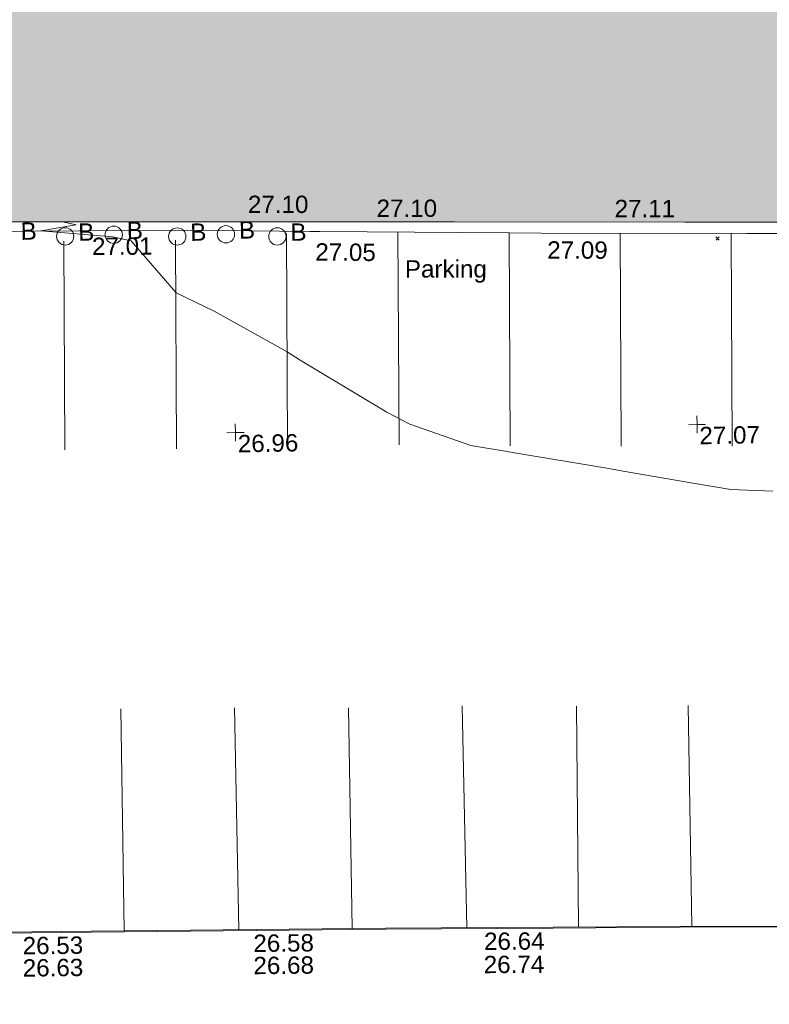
# Model space of a CAD drawing. Header units: millimetres. Extents: x -290717 to 520720, y -103372 to 287762.
# Tile 101 of 256: x -37406 to -21168, y 31642 to 52951. Entities that reach past the tile are written whole.
import ezdxf

# ---------------------------------------------------------------- set-up
doc = ezdxf.new("R2010")
doc.units = ezdxf.units.MM
doc.linetypes.add('IMPORT-UG_ELEC_STREET LIGHTING_QLB2 _2_', pattern=[2700, 1500, -300, 0, -250, 150, -300, 0, -200])
for name, color, linetype, lineweight, true_color in [('00_TOPO_FURN_BOLLARD', 7, 'Continuous', 9, 0x666666), ('00_UAV_BUILDING_OUTLINE', 5, 'Continuous', 9, 0x0000ff), ('00_UAV_FURN_BOLLARD', 7, 'Continuous', 9, 0xff9f7f), ('00_UAV_KERB_BOTTOM', 1, 'Continuous', 9, 0xff0000), ('00_UAV_KERB_TOP', 7, 'Continuous', 9, 0xa500a5), ('00_UAV_LEVEL_SPOT', 7, 'Continuous', 9, 0x666666), ('00_UAV_PARKING', 4, 'Continuous', 9, 0x00ffff), ('00_UAV_ROAD_MARKING_WHITE_CONTINUOUS', 7, 'Continuous', 9, 0x999999), ('01_DTM_CONTOUR_MNR', 7, 'Continuous', 9, 0xa5a552), ('12333-PUM-2D-U-0001-C01 - Rev2_REVIT IMPORT_dwg', 7, 'Continuous', 9, 0x767676), ('A_RHA_Line', 7, 'Continuous', 9, 0x00a600)]:
    doc.layers.add(name, color=color, linetype=linetype, lineweight=lineweight, true_color=true_color)
doc.layers.add('A_RHA_Detail', color=7, linetype='Continuous', lineweight=9)
doc.layers.add('GEN-TEXT', color=7, linetype='Continuous', lineweight=9)
doc.styles.add('Swis721 Lt BT_2', font='swissl.ttf', dxfattribs={"height": 375})

# ---------------------------------------------------------------- blocks, each defined once
blk = doc.blocks.new('12333-PUM-2D-U-0001-C01 - Rev2_REVIT IMPORT_dwg_UAV-2077255-Site Location Plan Existing')
at = {"layer": '00_UAV_LEVEL_SPOT', "color": 254, "true_color": 0xcccccc, "flags": 128}
for points in [[(0, -500), (0, 0), (-500, 0)], [(500, 0), (0, 0), (0, 500)]]:
    blk.add_lwpolyline(points, dxfattribs=at)
blk = doc.blocks.new('12333-PUM-2D-U-0001-C01 - Rev2_REVIT IMPORT_dwg_MSL_Bollard_2-2077239-Site Location Plan Existing')
at = {"layer": '00_TOPO_FURN_BOLLARD', "color": 254, "true_color": 0xcccccc}
blk.add_circle((0, 0), 62.5, dxfattribs=at)
blk = doc.blocks.new('12333-PUM-2D-U-0001-C01 - Rev2_REVIT IMPORT_dwg_MGS62954_T2_Galway_ITM_3d_Rev1-2077680-Site Location Plan Existing')
at = {"layer": '00_UAV_KERB_BOTTOM', "color": 254, "true_color": 0xcccccc, "flags": 128}
blk.add_lwpolyline([(533881692, 725589110), (533879445, 725589149), (533876693, 725589180), (533873069, 725589219), (533871694, 725589229), (533866694, 725589265), (533864754, 725589278), (533861695, 725589326), (533856888, 725589400), (533856695, 725589403), (533851696, 725589460), (533849880, 725589480), (533847752, 725589494), (533847751, 725590549), (533847745, 725595327), (533847744, 725595547), (533847722, 725600543), (533847713, 725602514), (533847715, 725604658)], dxfattribs=at)
at = {"layer": '00_UAV_KERB_TOP', "color": 254, "true_color": 0xcccccc, "flags": 128}
blk.add_lwpolyline([(533881692, 725589099), (533879445, 725589129), (533876692, 725589160), (533873069, 725589199), (533871693, 725589209), (533866693, 725589245), (533864754, 725589258), (533861694, 725589306), (533856888, 725589380), (533856695, 725589383), (533851696, 725589440), (533849880, 725589460), (533847732, 725589474), (533847731, 725590510), (533847725, 725595327), (533847724, 725595508), (533847702, 725600504), (533847693, 725602514), (533847695, 725604664)], dxfattribs=at)
at = {"layer": '00_UAV_PARKING', "color": 254, "true_color": 0xcccccc, "flags": 128}
blk.add_lwpolyline([(533861701, 725604487), (533863308, 725604466), (533866699, 725604426), (533869045, 725604398), (533871698, 725604325), (533871902, 725604319), (533876002, 725604218), (533876696, 725604204), (533881144, 725604113), (533881695, 725604104), (533885630, 725604040)], dxfattribs=at)
at = {"layer": '00_UAV_ROAD_MARKING_WHITE_CONTINUOUS', "color": 254, "true_color": 0xcccccc}
for p, q in [((533871181, 725604293), (533871123, 725599690)), ((533873597, 725604278), (533873539, 725599674)), ((533866360, 725604205), (533866303, 725599691)), ((533868777, 725604184), (533868720, 725599670)), ((533876006, 725604218), (533875947, 725599614)), ((533878410, 725604169), (533878351, 725599565)), ((533880811, 725604120), (533880752, 725599516)), ((533867402, 725589260), (533867418, 725594067)), ((533869879, 725594049), (533869886, 725589242)), ((533872339, 725589225), (533872345, 725594006)), ((533874808, 725594005), (533874822, 725589200)), ((533877242, 725589174), (533877285, 725593951)), ((533879703, 725593923), (533879702, 725589145))]:
    blk.add_line(p, q, dxfattribs=at)
at = {"layer": '01_DTM_CONTOUR_MNR', "color": 254, "true_color": 0xcccccc, "flags": 128}
blk.add_lwpolyline([(533881614, 725598529), (533880707, 725598582), (533879974, 725598715), (533878425, 725599015), (533877989, 725599097), (533875994, 725599469), (533875880, 725599488), (533875096, 725599631), (533873781, 725600116), (533873287, 725600388), (533871432, 725601544), (533871150, 725601730), (533869586, 725602633), (533868770, 725603050), (533867814, 725604192), (533867409, 725604284), (533865860, 725604440), (533866629, 725604560), (533866339, 725604628)], dxfattribs=at)
for name, p, xscale, yscale, zscale in [('12333-PUM-2D-U-0001-C01 - Rev2_REVIT IMPORT_dwg_MSL_Bollard_2-2077239-Site Location Plan Existing', (533866388, 725604310), 3, 3, 3), ('12333-PUM-2D-U-0001-C01 - Rev2_REVIT IMPORT_dwg_MSL_Bollard_2-2077239-Site Location Plan Existing', (533867441, 725604327), 3, 3, 3), ('12333-PUM-2D-U-0001-C01 - Rev2_REVIT IMPORT_dwg_MSL_Bollard_2-2077239-Site Location Plan Existing', (533868815, 725604266), 3, 3, 3), ('12333-PUM-2D-U-0001-C01 - Rev2_REVIT IMPORT_dwg_MSL_Bollard_2-2077239-Site Location Plan Existing', (533869870, 725604295), 3, 3, 3), ('12333-PUM-2D-U-0001-C01 - Rev2_REVIT IMPORT_dwg_MSL_Bollard_2-2077239-Site Location Plan Existing', (533870983, 725604229), 3, 3, 3), ('12333-PUM-2D-U-0001-C01 - Rev2_REVIT IMPORT_dwg_UAV-2077255-Site Location Plan Existing', (533870000, 725600000), 0.375, 0.375, 0.375), ('12333-PUM-2D-U-0001-C01 - Rev2_REVIT IMPORT_dwg_UAV-2077255-Site Location Plan Existing', (533880000, 725600000), 0.375, 0.375, 0.375)]:
    blk.add_blockref(name, p, dxfattribs=dict(xscale=xscale, yscale=yscale, zscale=zscale))
at = {"layer": '00_UAV_BUILDING_OUTLINE', "color": 251, "true_color": 0x666666, "char_height": 375, "width": 1495.9, "attachment_point": 1, "rotation": 358.9797, "line_spacing_factor": 1.005062, "style": 'Swis721 Lt BT_2'}
for s, insert in [('27.10', (533870361, 725605123)), ('27.10', (533873146, 725604990)), ('27.11', (533878300, 725604894))]:
    blk.add_mtext(s, dxfattribs=dict(at, insert=insert))
at = {"layer": '00_UAV_FURN_BOLLARD', "color": 251, "true_color": 0x666666, "char_height": 375, "width": 398.91, "attachment_point": 1, "line_spacing_factor": 1.005062, "style": 'Swis721 Lt BT_2'}
for insert in [(533865425, 725604627), (533866671, 725604585), (533867724, 725604602), (533869098, 725604541), (533870153, 725604570), (533871266, 725604504)]:
    blk.add_mtext('B', dxfattribs=dict(at, insert=insert))
at = {"layer": '00_UAV_KERB_BOTTOM', "color": 251, "true_color": 0x666666, "char_height": 375, "width": 1495.9, "attachment_point": 1, "line_spacing_factor": 1.005062, "style": 'Swis721 Lt BT_2'}
for s, insert, rotation in [('26.53', (533865201, 725589166), 359.5935), ('26.58', (533870198, 725589130), 359.5935), ('26.64', (533875195, 725589087), 359.371)]:
    blk.add_mtext(s, dxfattribs=dict(at, insert=insert, rotation=rotation))
at = {"layer": '00_UAV_KERB_TOP', "color": 251, "true_color": 0x666666, "char_height": 375, "width": 1495.9, "attachment_point": 1, "line_spacing_factor": 1.005062, "style": 'Swis721 Lt BT_2'}
for s, insert, rotation in [('26.63', (533865194, 725588684), 359.5935), ('26.68', (533870191, 725588649), 359.5935), ('26.74', (533875179, 725588584), 359.371)]:
    blk.add_mtext(s, dxfattribs=dict(at, insert=insert, rotation=rotation))
at = {"layer": '00_UAV_LEVEL_SPOT', "char_height": 375, "width": 1495.9, "attachment_point": 1, "line_spacing_factor": 1.005062, "style": 'Swis721 Lt BT_2'}
for s, insert in [('26.96', (533870048, 725599947)), ('27.07', (533880048, 725599947))]:
    blk.add_mtext(s, dxfattribs=dict(at, insert=insert))
at = {"layer": '00_UAV_PARKING', "color": 251, "true_color": 0x666666, "char_height": 375, "attachment_point": 1, "line_spacing_factor": 1.005062, "style": 'Swis721 Lt BT_2'}
for s, insert, width, rotation in [('27.01', (533866968, 725604273), 1495.9, 359.3209), ('27.05', (533871804, 725604068), 1495.9, 358.5536), ('27.09', (533876826, 725604023), 1495.9, 358.8302), ('Parking', (533873735, 725603666), 2037.28, 359.0458)]:
    blk.add_mtext(s, dxfattribs=dict(at, insert=insert, width=width, rotation=rotation))
blk = doc.blocks.new('12333-PUM-2D-U-0001-C01 - Rev2_REVIT IMPORT_dwg-1620468-Site Location Plan Existing')
at = {"layer": 'GEN-TEXT', "color": 253, "true_color": 0xaaaaaa}
for p, q in [((239402, -11872), (239473, -11801)), ((239473, -11872), (239402, -11801))]:
    blk.add_line(p, q, dxfattribs=at)
blk.add_blockref('12333-PUM-2D-U-0001-C01 - Rev2_REVIT IMPORT_dwg_MGS62954_T2_Galway_ITM_3d_Rev1-2077680-Site Location Plan Existing', (-533641080, -725615854))

msp = doc.modelspace()

# ---------------------------------------------------------------- hatches: boundary and pattern name
at = {"layer": 'A_RHA_Detail', "true_color": 0xc0c0c0}
h = msp.add_hatch(color=9, dxfattribs=at)
h.paths.add_polyline_path([(-80881, -68503), (-80401, -68483), (-80401, -62985), (-24475, -63009), (-24456, -50840), (-36623, -50832), (-36623, -44229), (-50959, -44214), (-50959, -42574), (-54564, -42571), (-54566, -45054), (-92409, -45027), (-92412, -49202), (-100062, -49202), (-100052, -64853), (-86121, -64853), (-86092, -62958), (-84861, -62958), (-84855, -68240), (-80871, -68240)])
h.paths.add_polyline_path([(-137239, -68462), (-132720, -68433), (-132847, -62850), (-130455, -62917), (-130498, -61356), (-117581, -61423), (-117492, -49184), (-125137, -49178), (-125134, -45033), (-163007, -45006), (-163007, -44090), (-163124, -44090), (-163123, -42384), (-166564, -42384), (-166565, -44044), (-193158, -44025), (-193195, -62864), (-137270, -62917), (-137254, -65680)])
h.paths.add_polyline_path([(120311, -32334), (120312, -31611), (133451, -31638), (133469, -19718), (121296, -19692), (121320, -8191), (112277, -8172), (112263, -14811), (78286, -14740), (78293, -8167), (76546, -8163), (69356, -8153), (69354, -9157), (68373, -9155), (68373, -13706), (69334, -13708), (69325, -16250), (66623, -16250), (66620, -17995), (65989, -17995), (65985, -19731), (57152, -19712), (57127, -31560), (70278, -31587), (70278, -32272), (78264, -32285), (78267, -31020), (112336, -31091), (112336, -32318), (119781, -32333)])
h.paths.add_polyline_path([(7504, -1791), (15482, -674), (15484, 148), (56188, 206), (56156, 14338), (18017, 14236), (17968, 34313), (21727, 34324), (21709, 40608), (18010, 40608), (17996, 45484), (9770, 45421), (3966, 45443), (3985, 14177), (1023, 14177), (-277, 14191), (-232, 5977), (-226, 194), (1220, 180), (7478, 143), (7489, -674)])
h.paths.add_polyline_path([(77756, 53), (77730, 1700), (94464, 1660), (94606, 17991), (88810, 18015), (88800, 14437), (69414, 14458), (69377, 100), (70761, 92)])
h.paths.add_polyline_path([(61252, 46454), (105775, 46473), (105768, 61853), (92285, 61853), (92309, 65784), (96107, 65768), (96060, 75209), (101085, 75072), (104988, 74765), (108404, 74364), (112009, 73787), (115645, 73050), (116891, 72762), (120209, 71893), (120865, 71704), (124136, 70670), (127436, 69481), (127820, 69395), (128274, 69332), (128732, 69307), (129190, 69320), (129645, 69372), (130095, 69461), (130535, 69588), (130963, 69751), (131376, 69950), (131771, 70182), (132163, 70461), (132496, 70742), (132821, 71065), (133117, 71414), (133384, 71787), (133617, 72179), (133817, 72591), (133983, 73018), (134112, 73458), (134204, 73907), (134258, 74362), (134273, 74820), (134251, 75277), (134190, 75731), (134091, 76179), (133955, 76617), (133783, 77041), (133576, 77450), (133336, 77840), (133064, 78209), (132762, 78554), (132432, 78872), (132077, 79161), (131698, 79420), (131300, 79646), (131094, 79746), (132146, 83110), (122788, 86283), (121604, 82800), (117096, 83871), (116842, 83526), (116121, 91222), (110238, 91274), (110194, 90435), (104988, 90486), (104973, 94310), (103746, 94310), (103840, 122852), (96365, 122932), (96350, 123952), (104556, 123902), (104607, 120249), (125503, 120134), (125662, 137657), (114480, 137699), (114382, 129150), (104644, 129188), (104578, 126217), (101184, 126159), (101265, 135959), (89967, 135989), (89928, 125824), (93631, 125841), (93581, 122932), (88697, 122905), (88679, 95739), (86378, 95739), (86378, 96178), (83280, 96201), (83274, 95736), (70170, 95733), (70166, 96272), (66675, 96257), (66655, 95756), (65785, 95756), (65888, 117471), (53473, 117488), (53434, 98570), (40649, 98570), (40610, 94406), (38854, 94410), (38849, 89464), (40612, 89518), (40665, 86258), (38372, 86306), (38370, 76901), (50938, 76944), (50923, 74599), (56485, 74589), (56485, 75195), (92465, 75233), (92646, 71767), (89811, 69363), (85313, 69361), (85313, 66907), (75210, 66903), (75210, 63816), (70819, 63816), (70819, 64253), (69457, 64253), (69456, 66902), (61303, 66899), (61305, 63970), (70500, 63970), (70500, 61853), (61246, 61849), (61252, 46455)])
h.paths.add_polyline_path([(-17153, 48569), (-17153, 60770), (-29363, 60775), (-29363, 67399), (-43507, 67405), (-43489, 69093), (-45766, 69109), (-45794, 67405), (-47272, 67404), (-47272, 66455), (-86005, 66469), (-86007, 60522), (-92663, 60522), (-92667, 50184), (-79752, 50180), (-79752, 48591), (-17158, 48569)])
h.paths.add_polyline_path([(-201056, 48629), (-138378, 48635), (-138378, 50133), (-125468, 50134), (-125469, 60566), (-132187, 60566), (-132187, 66533), (-170643, 66806), (-170643, 67739), (-200340, 67489), (-200349, 60828), (-201058, 60828), (-201057, 51102)])
h.paths.add_polyline_path([(-240052, 54769), (-239444, 54811), (-239187, 54842), (-238765, 54941), (-238382, 55122), (-237990, 55355), (-237269, 55936), (-237030, 56229), (-236793, 56569), (-236555, 57004), (-236433, 57267), (-236300, 57753), (-236251, 58017), (-236236, 58516), (-236233, 58988), (-236214, 59823), (-236364, 59821), (-236634, 60698), (-236392, 61432), (-236225, 61435), (-236202, 62638), (-232564, 62639), (-232564, 63049), (-232732, 63049), (-232860, 63458), (-232732, 63914), (-232561, 63914), (-232522, 70598), (-240629, 70599), (-240630, 72351), (-246413, 72347), (-246413, 70616), (-254450, 70619), (-254455, 70754), (-254470, 73192), (-263883, 73268), (-263902, 68261), (-263715, 68260), (-263553, 67820), (-263719, 67392), (-263914, 67392), (-263957, 58634), (-260181, 58611), (-260192, 56354), (-257185, 56339), (-257213, 57093), (-257339, 57093), (-257471, 57532), (-257339, 58062), (-257203, 58064), (-257174, 58599), (-256478, 58575), (-256478, 58789), (-256013, 58912), (-255397, 58781), (-255397, 58596), (-243810, 58586), (-243805, 58352), (-243741, 57885), (-243619, 57422), (-243424, 56944), (-243247, 56608), (-243003, 56250), (-242732, 55933), (-242372, 55603), (-242141, 55425), (-241805, 55217), (-241529, 55077), (-241101, 54917), (-240836, 54841), (-240453, 54789), (-240203, 54777)])
h.paths.add_polyline_path([(40277, 59895), (40329, 69197), (36589, 69218), (36619, 74674), (32264, 74687), (32233, 69156), (11917, 69270), (11967, 78219), (29088, 78123), (29143, 88141), (15719, 88216), (15733, 90590), (4594, 90652), (4525, 78265), (10097, 78234), (10077, 74773), (4548, 74804), (4466, 60107), (19126, 60025), (19140, 62528), (31739, 62457), (31725, 59943), (38370, 59906)])
h.paths.add_polyline_path([(-246083, 72334), (-246083, 72334), (-246208, 72334)])
h.paths.add_polyline_path([(-114575, 112178), (-114575, 112178), (-114707, 115802)])
h.paths.add_polyline_path([(-154700, 101760), (-114382, 101776), (-114382, 106927), (-113756, 106927), (-113758, 111847), (-114432, 111847), (-114432, 112178), (-114575, 112178), (-114579, 121707), (-123057, 121707), (-123069, 156453), (-119381, 156454), (-119381, 160166), (-115501, 160167), (-115503, 166207), (-132412, 166600), (-132412, 166666), (-135275, 166665), (-135275, 166628), (-135911, 166628), (-135911, 166352), (-152521, 166346), (-152518, 159143), (-150699, 159118), (-150756, 122561), (-151059, 122561), (-151061, 121302), (-154138, 121373), (-154138, 121865), (-154704, 121867), (-154689, 119352), (-154746, 119352), (-154746, 118722), (-160794, 118749), (-160794, 119411), (-163852, 119422), (-163855, 118762), (-167569, 118779), (-166635, 124395), (-166844, 124471), (-167569, 124708), (-168028, 124841), (-168631, 124991), (-169238, 125117), (-169850, 125220), (-170466, 125298), (-171089, 125352), (-171704, 125381), (-172325, 125386), (-172782, 125375), (-173402, 125337), (-174019, 125276), (-174634, 125190), (-175245, 125081), (-176047, 124896), (-176665, 124725), (-177045, 124609), (-177632, 124405), (-176665, 118819), (-177559, 118822), (-177662, 125263), (-176365, 126543), (-159462, 126320), (-157058, 128609), (-157061, 136153), (-158639, 137740), (-159352, 137740), (-161634, 140201), (-168728, 140257), (-171035, 137943), (-174184, 137943), (-176460, 140292), (-177342, 140292), (-177342, 140358), (-183429, 140356), (-185922, 137917), (-185922, 131757), (-186907, 131757), (-187725, 130810), (-187724, 127376), (-186481, 126305), (-186479, 122327), (-185176, 121059), (-180304, 121059), (-180304, 118802), (-193555, 118802), (-193555, 133118), (-192594, 133118), (-192594, 134201), (-192225, 134201), (-192226, 136615), (-192595, 136615), (-192595, 137734), (-193589, 137734), (-193589, 147475), (-193163, 147493), (-192607, 147551), (-192360, 147590), (-192200, 147617), (-191883, 147683), (-191569, 147762), (-191020, 147932), (-190951, 147956), (-190648, 148071), (-190350, 148198), (-190057, 148336), (-189770, 148486), (-189375, 148717), (-189133, 148873), (-188868, 149059), (-188610, 149255), (-188355, 149465), (-188080, 149714), (-187885, 149902), (-187538, 150274), (-187446, 150378), (-187241, 150629), (-187046, 150888), (-186862, 151154), (-186546, 151670), (-186524, 151707), (-163675, 151670), (-163688, 148134), (-157304, 148136), (-157304, 155760), (-157557, 155765), (-157556, 166678), (-187009, 166700), (-187013, 162054), (-188707, 162045), (-188706, 155022), (-188738, 154651), (-188799, 154283), (-188857, 154035), (-188966, 153679), (-189103, 153333), (-189266, 152998), (-189455, 152677), (-189645, 152421), (-189917, 152104), (-190213, 151809), (-190531, 151539), (-190869, 151294), (-191225, 151076), (-191598, 150887), (-192093, 150683), (-192485, 150570), (-192904, 150482), (-193187, 150441), (-193594, 150407), (-193595, 151460), (-205369, 151455), (-205354, 113350), (-207187, 113349), (-207184, 105991), (-205313, 105991), (-205311, 101770), (-175489, 101781), (-175489, 110890), (-154703, 110898), (-154701, 103310)])
h.paths.add_polyline_path([(193736, 113048), (208865, 114991), (208976, 114127), (216448, 115086), (216039, 118272), (232649, 120405), (233426, 114352), (240632, 115278), (239855, 121330), (256407, 123456), (257092, 118089), (264572, 119041), (261878, 138525), (259179, 138222), (259197, 137439), (254686, 136897), (255413, 131315), (240853, 129522), (239771, 137919), (240650, 138010), (240062, 142777), (239166, 142685), (237631, 151018), (266173, 154561), (271297, 142612), (276532, 144861), (274942, 148528), (302075, 160135), (300216, 164320), (301528, 164907), (300405, 167478), (299017, 166946), (295627, 174519), (294333, 177537), (287289, 174519), (289428, 169661), (272957, 162557), (271943, 164897), (267016, 162764), (268502, 159357), (265200, 157946), (226856, 153147), (227510, 148852), (228281, 141179), (227302, 141050), (227895, 136433), (228749, 136524), (229602, 128024), (217691, 126494), (217642, 126874), (215139, 126553), (215195, 126113), (215016, 126090), (214841, 127450), (192259, 124549), (193486, 114991)])
h.paths.add_polyline_path([(-78076, 117606), (-78076, 117610), (-78070, 129486), (-74723, 129478), (-74723, 125436), (-48016, 125380), (-47997, 135873), (-61198, 135902), (-74715, 135924), (-74724, 131865), (-78070, 131873), (-78063, 149550), (-58292, 149542), (-58292, 148946), (-37708, 148938), (-37708, 159740), (-44148, 159743), (-44148, 162961), (-49830, 162961), (-49831, 160632), (-78494, 160644), (-78494, 161615), (-78739, 161615), (-78692, 168188), (-90845, 168127), (-90963, 152687), (-89065, 152686), (-89080, 117610), (-78375, 117606)])
h.paths.add_polyline_path([(69255, 129236), (69260, 136168), (86068, 136131), (86009, 164703), (58790, 164724), (58790, 170119), (54460, 170122), (54457, 166153), (47042, 166159), (47041, 164669), (39173, 164675), (39173, 164079), (17015, 164095), (17002, 147267), (12660, 147267), (12654, 139138), (17031, 139135), (17025, 129935), (39191, 129919), (39191, 129258), (69014, 129236)])
h.paths.add_polyline_path([(39266, 139468), (33051, 139484), (33088, 153428), (39278, 153412), (39278, 152830), (43058, 152820), (43025, 140093), (39267, 140093)])
h.paths.add_polyline_path([(1980, 189123), (18699, 189180), (18678, 195254), (24349, 195273), (24335, 199551), (28830, 199566), (28798, 208816), (24335, 208806), (24334, 209113), (16812, 209088), (16807, 208844), (6772, 208809), (6797, 201489), (-8471, 201437), (-8471, 200429), (-11856, 200418), (-11824, 190892), (-7615, 190905), (-7615, 190171), (-4609, 190169), (-4608, 190917), (1973, 190939), (1977, 189837)])
h.paths.add_polyline_path([(-20506, 190640), (-20122, 206347), (-41550, 207015), (-41462, 210450), (-31391, 210152), (-31079, 223863), (-44305, 224231), (-44491, 211866), (-47510, 211943), (-47723, 203659), (-47076, 203635), (-47175, 199532), (-46801, 199520), (-46874, 195479), (-44600, 195425), (-44686, 192243), (-38074, 192136), (-38104, 191127), (-21538, 190669)])
h.paths.add_polyline_path([(16801, 195962), (9657, 196015), (9644, 199514), (11632, 199486), (11632, 203322), (16807, 203391), (16801, 195984)])
h.paths.add_polyline_path([(122085, 200536), (122088, 206386), (125211, 206386), (125211, 206646), (126203, 206646), (126203, 207041), (130401, 206979), (130444, 209883), (126203, 209946), (126203, 214624), (127365, 214624), (127365, 225380), (126160, 225380), (126207, 241475), (119483, 241496), (119479, 246182), (109944, 246175), (109953, 233033), (115001, 233033), (115000, 208653), (112026, 208653), (112024, 200539), (122025, 200536)])
h.paths.add_polyline_path([(30087, 200987), (38031, 201029), (38031, 202923), (38110, 202923), (38067, 208828), (38013, 208828), (38012, 209013), (30045, 208970), (30061, 205986)])
h.paths.add_polyline_path([(195986, 205662), (202897, 206052), (202677, 209946), (195766, 209555)])
h.paths.add_polyline_path([(-91652, 206393), (-79454, 206433), (-79629, 238246), (-68904, 238215), (-68919, 246314), (-68757, 246313), (-68755, 246639), (-79620, 246651), (-79607, 247344), (-82155, 247318), (-82155, 247488), (-91641, 247473), (-91639, 246846), (-131470, 246641), (-131470, 250160), (-142857, 250177), (-142864, 246220), (-165119, 246272), (-165040, 253908), (-178677, 253930), (-178700, 238177), (-138599, 238209), (-138548, 206628), (-126647, 206572), (-126667, 234826), (-124963, 234826), (-124969, 234688), (-91596, 234664), (-91651, 207156)])
h.paths.add_polyline_path([(142124, 209114), (152768, 209127), (152745, 227013), (142101, 226999), (142122, 210583)])
h.paths.add_polyline_path([(168999, 209275), (169027, 226860), (161687, 226877), (161648, 209291), (168847, 209275)])
h.paths.add_polyline_path([(49761, 218477), (49794, 223316), (41274, 223363), (41274, 223291), (32187, 223352), (32202, 225553), (20082, 225635), (20035, 218708), (31566, 218630), (31566, 218599), (49547, 218478)])
h.paths.add_polyline_path([(162362, 234154), (162367, 241590), (135261, 241631), (135249, 234198), (160249, 234157)])
h.paths.add_polyline_path([(176459, 246710), (176516, 252173), (168884, 252253), (168935, 257069), (164355, 257117), (164296, 251512), (164417, 251511), (164368, 246837), (172300, 246753)])

# ---------------------------------------------------------------- linework, layer by layer
at = {"layer": 'A_RHA_Line', "color": 7}
for p, q in [((-37998, 48577), (-32998, 48575)), ((-32998, 48575), (-27998, 48573)), ((-27998, 48573), (-22998, 48571)), ((-22998, 48571), (-17998, 48570))]:
    msp.add_line(p, q, dxfattribs=at)

# ---------------------------------------------------------------- block references
at = {"layer": '12333-PUM-2D-U-0001-C01 - Rev2_REVIT IMPORT_dwg', "color": 254, "linetype": 'IMPORT-UG_ELEC_STREET LIGHTING_QLB2 _2_', "true_color": 0xffd4d4, "rotation": 0.9999999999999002}
msp.add_blockref('12333-PUM-2D-U-0001-C01 - Rev2_REVIT IMPORT_dwg-1620468-Site Location Plan Existing', (-261895, 55870), dxfattribs=at)

doc.saveas('drawing.dxf')
